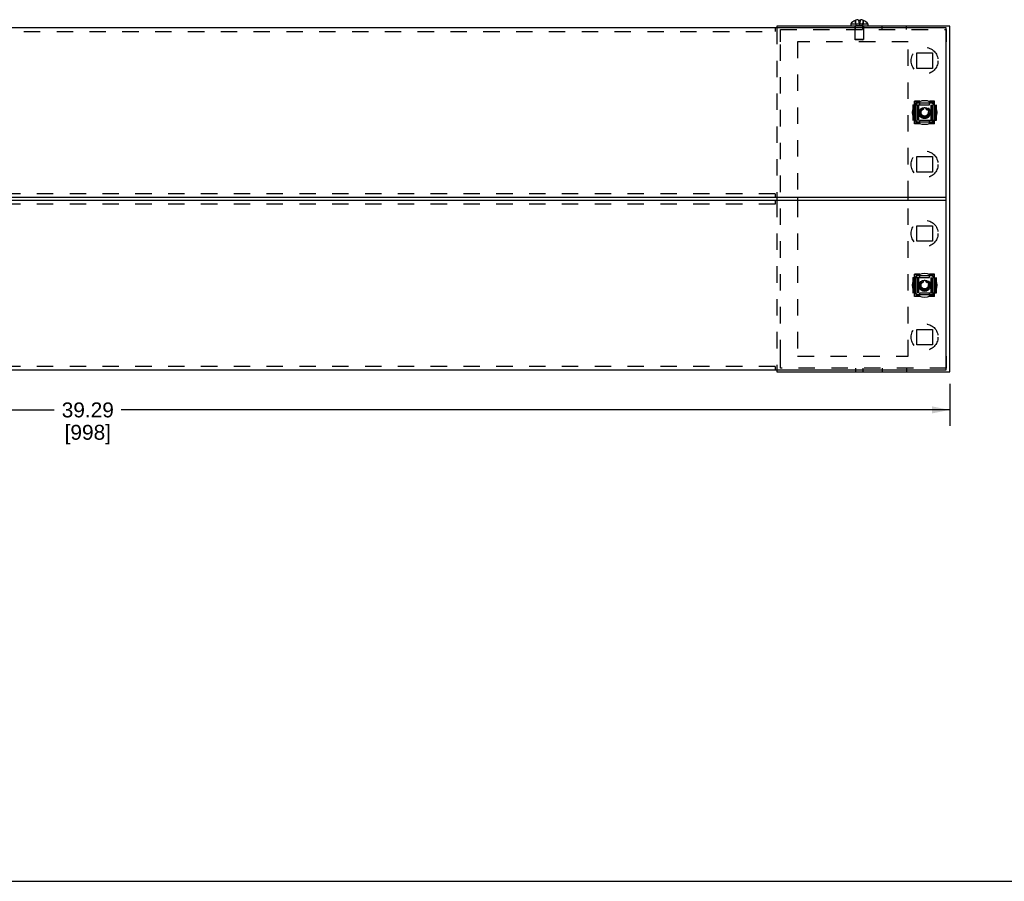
# Model space of a CAD drawing. Header units: inches. Extents: x 0 to 68, y 0 to 44.
# Tile 2 of 4: x 22.4 to 44.9, y 0 to 19.6. Entities that reach past the tile are written whole.
import ezdxf

# ---------------------------------------------------------------- set-up
doc = ezdxf.new("R2010")
doc.units = ezdxf.units.IN
doc.header["$LTSCALE"] = 3.74
doc.header["$MEASUREMENT"] = 0
doc.linetypes.add('HIDDEN', pattern=[0.2, 0.1, -0.1])
doc.layers.get('0').update_dxf_attribs({"linetype": 'CONTINUOUS'})
doc.layers.add('DEFAULT_2', color=8, linetype='HIDDEN')
doc.styles.get("Standard").update_dxf_attribs({"font": 'arial.ttf'})
doc.dimstyles.new('DIMSTYLE_1', dxfattribs={"dimtxt": 0.34, "dimasz": 0.4, "dimexe": 0.09, "dimexo": 0.07, "dimgap": 0.0425, "dimtad": 0, "dimtih": 1, "dimtoh": 1, "dimzin": 4, "dimdsep": 46, "dimtxsty": 'Standard', "dimblk": '_FILLED', "dimblk1": '_FILLED', "dimblk2": '_FILLED', "dimcen": 0.09, "dimadec": 3, "dimazin": 1, "dimtfac": 1, "dimtdec": 3, "dimtofl": 0, "dimtmove": 0, "dimatfit": 3, "dimldrblk": '_FILLED', "dimfxl": 0, "dimtolj": 1, "dimtzin": 4, "dimarcsym": 0})

# ---------------------------------------------------------------- blocks, each defined once
blk = doc.blocks.new('_FILLED')
at = {"color": 0, "linetype": 'ByBlock'}
blk.add_solid([(0, 0), (-1, 0.2), (-1, -0.2)], dxfattribs=at)
blk = doc.blocks.new('*D2')
at = {"color": 2, "linetype": 'Continuous'}
for p, q in [((4.35, 11.333), (4.35, 10.382)), ((43.642, 11.333), (43.642, 10.382)), ((4.35, 10.742), (23.232, 10.742)), ((43.642, 10.742), (24.76, 10.742))]:
    blk.add_line(p, q, dxfattribs=at)
at = {"color": 2, "linetype": 'Continuous', "xscale": 0.4, "yscale": 0.4, "zscale": 0.4, "rotation": 180}
blk.add_blockref('_FILLED', (4.35, 10.742), dxfattribs=at)
at = {"color": 2, "linetype": 'Continuous', "xscale": 0.4, "yscale": 0.4, "zscale": 0.4}
blk.add_blockref('_FILLED', (43.642, 10.742), dxfattribs=at)
at = {"color": 2, "linetype": 'Continuous', "insert": (23.996, 10.912), "char_height": 0.34, "width": 1.1881, "attachment_point": 2, "line_spacing_factor": 0.9}
blk.add_mtext('39.29\\P[998]', dxfattribs=at)

msp = doc.modelspace()

# ---------------------------------------------------------------- linework, layer by layer
at = {"color": 7, "linetype": 'Continuous'}
for p, q in [((41.386, 19.538), (41.779, 19.538)), ((41.386, 19.538), (41.386, 19.487)), ((41.49, 19.618), (41.487, 19.618)), ((41.559, 19.635), (41.562, 19.618)), ((41.603, 19.618), (41.562, 19.618)), ((41.603, 19.618), (41.606, 19.635)), ((41.678, 19.618), (41.675, 19.618)), ((41.779, 19.538), (41.779, 19.487)), ((43.563, 19.448), (4.429, 19.448)), ((43.642, 19.487), (39.705, 19.487)), ((39.705, 19.487), (39.705, 19.448)), ((43.563, 15.589), (43.563, 19.448)), ((43.642, 11.613), (43.642, 19.487)), ((42.99, 17.528), (42.975, 17.554)), ((42.975, 17.483), (42.99, 17.509)), ((42.992, 17.584), (43.022, 17.584)), ((43.039, 17.594), (43.054, 17.619)), ((43.088, 17.619), (43.103, 17.594)), ((43.12, 17.584), (43.149, 17.584)), ((43.166, 17.554), (43.151, 17.528)), ((43.151, 17.509), (43.166, 17.483)), ((43.022, 17.453), (42.992, 17.453)), ((43.054, 17.418), (43.039, 17.444)), ((43.103, 17.444), (43.088, 17.418)), ((43.149, 17.453), (43.12, 17.453)), ((4.429, 15.589), (43.563, 15.589)), ((43.563, 15.511), (4.429, 15.511)), ((39.705, 15.589), (39.705, 15.511)), ((40.177, 15.589), (40.177, 15.511)), ((42.697, 15.511), (42.697, 15.589)), ((43.563, 11.652), (43.563, 15.511)), ((42.99, 13.591), (42.975, 13.617)), ((42.975, 13.546), (42.99, 13.572)), ((42.992, 13.647), (43.022, 13.647)), ((43.022, 13.516), (42.992, 13.516)), ((43.039, 13.657), (43.054, 13.682)), ((43.054, 13.481), (43.039, 13.507)), ((43.088, 13.682), (43.103, 13.657)), ((43.103, 13.507), (43.088, 13.481)), ((43.12, 13.647), (43.149, 13.647)), ((43.149, 13.516), (43.12, 13.516)), ((43.166, 13.617), (43.151, 13.591)), ((43.151, 13.572), (43.166, 13.546)), ((4.429, 11.652), (43.563, 11.652)), ((39.705, 11.652), (39.705, 11.613)), ((39.705, 11.613), (43.642, 11.613)), ((0, 0), (68, 0))]:
    msp.add_line(p, q, dxfattribs=at)
for points in [[(41.559, 19.635), (41.547, 19.633), (41.536, 19.631), (41.524, 19.629), (41.512, 19.625), (41.501, 19.622), (41.49, 19.618)], [(41.675, 19.618), (41.664, 19.622), (41.653, 19.625), (41.641, 19.629), (41.63, 19.631), (41.618, 19.633), (41.606, 19.635)]]:
    msp.add_lwpolyline(points, dxfattribs=at)
for centre, radius in [((43.071, 17.519), 0.276), ((43.071, 17.519), 0.118), ((43.071, 13.582), 0.276), ((43.071, 13.582), 0.118)]:
    msp.add_circle(centre, radius, dxfattribs=at)
for centre, radius, start, end in [((41.583, 19.391), 0.246, 112.7252, 143.1301), ((41.583, 19.391), 0.246, 36.8699, 67.2748), ((42.992, 17.564), 0.0197, 90, 210), ((42.973, 17.519), 0.0197, 330, 30), ((43.022, 17.604), 0.0197, 270, 330), ((43.071, 17.609), 0.0197, 30, 150), ((43.12, 17.604), 0.0197, 210, 270), ((43.149, 17.564), 0.0197, 330, 90), ((43.168, 17.519), 0.0197, 150, 210), ((42.992, 17.473), 0.0197, 150, 270), ((43.022, 17.434), 0.0197, 30, 90), ((43.071, 17.428), 0.0197, 210, 330), ((43.12, 17.434), 0.0197, 90, 150), ((43.149, 17.473), 0.0197, 270, 30), ((43.071, 13.672), 0.0197, 30, 150), ((42.992, 13.627), 0.0197, 90, 210), ((42.992, 13.536), 0.0197, 150, 270), ((42.973, 13.582), 0.0197, 330, 30), ((43.022, 13.667), 0.0197, 270, 330), ((43.022, 13.497), 0.0197, 30, 90), ((43.071, 13.491), 0.0197, 210, 330), ((43.12, 13.667), 0.0197, 210, 270), ((43.12, 13.497), 0.0197, 90, 150), ((43.149, 13.627), 0.0197, 330, 90), ((43.168, 13.582), 0.0197, 150, 210), ((43.149, 13.536), 0.0197, 270, 30)]:
    msp.add_arc(centre, radius, start, end, dxfattribs=at)
at = {"layer": 'DEFAULT_2', "color": 8, "linetype": 'HIDDEN'}
for p, q in [((41.508, 19.503), (41.487, 19.618)), ((41.562, 19.618), (41.583, 19.503)), ((41.603, 19.618), (41.583, 19.503)), ((41.657, 19.503), (41.678, 19.618)), ((8.327, 19.369), (39.665, 19.369)), ((39.665, 19.448), (39.665, 19.369)), ((39.705, 19.448), (39.705, 15.589)), ((39.783, 19.408), (43.563, 19.408)), ((39.783, 19.133), (39.783, 19.408)), ((41.484, 19.487), (41.484, 19.187)), ((41.499, 19.408), (41.499, 19.487)), ((41.508, 19.503), (41.657, 19.503)), ((41.666, 19.408), (41.666, 19.487)), ((41.681, 19.487), (41.681, 19.187)), ((42.106, 19.408), (42.106, 19.487)), ((42.657, 19.408), (42.657, 19.487)), ((43.563, 19.408), (43.563, 19.133)), ((39.783, 11.967), (39.783, 19.133)), ((42.697, 19.133), (40.177, 19.133)), ((40.177, 19.133), (40.177, 15.589)), ((41.681, 19.187), (41.484, 19.187)), ((41.499, 19.172), (41.484, 19.187)), ((41.666, 19.172), (41.499, 19.172)), ((41.666, 19.172), (41.681, 19.187)), ((42.697, 15.589), (42.697, 19.133)), ((42.894, 18.877), (43.248, 18.877)), ((42.894, 18.523), (42.894, 18.877)), ((43.248, 18.877), (43.248, 18.523)), ((43.248, 18.523), (42.894, 18.523)), ((42.962, 17.775), (42.844, 17.775)), ((42.844, 17.696), (42.844, 17.775)), ((42.962, 17.755), (42.844, 17.755)), ((42.884, 17.735), (42.854, 17.706)), ((43.258, 17.735), (42.884, 17.735)), ((42.885, 17.733), (42.884, 17.734)), ((42.888, 17.725), (42.885, 17.733)), ((42.888, 17.725), (42.885, 17.733)), ((42.962, 17.696), (42.962, 17.775)), ((43.297, 17.775), (43.179, 17.775)), ((43.179, 17.696), (43.179, 17.775)), ((43.297, 17.755), (43.179, 17.755)), ((43.258, 17.735), (43.257, 17.734)), ((43.257, 17.733), (43.257, 17.734)), ((43.257, 17.733), (43.257, 17.732)), ((43.287, 17.706), (43.258, 17.735)), ((43.258, 17.735), (43.258, 17.735)), ((43.297, 17.696), (43.297, 17.775)), ((42.805, 17.696), (43.336, 17.696)), ((42.805, 17.696), (42.805, 17.341)), ((42.815, 17.696), (42.815, 17.341)), ((42.825, 17.696), (42.825, 17.341)), ((42.854, 17.706), (42.854, 17.706)), ((42.854, 17.706), (42.854, 17.332)), ((42.855, 17.706), (42.855, 17.705)), ((42.856, 17.705), (42.855, 17.705)), ((42.856, 17.705), (42.857, 17.704)), ((42.857, 17.705), (42.861, 17.703)), ((42.863, 17.702), (42.861, 17.703)), ((42.894, 17.696), (42.894, 17.341)), ((42.913, 17.696), (42.913, 17.341)), ((42.933, 17.696), (42.933, 17.341)), ((43.209, 17.696), (43.209, 17.341)), ((43.228, 17.696), (43.228, 17.341)), ((43.248, 17.696), (43.248, 17.341)), ((43.279, 17.702), (43.28, 17.703)), ((43.28, 17.703), (43.285, 17.705)), ((43.287, 17.706), (43.287, 17.332)), ((43.317, 17.696), (43.317, 17.341)), ((43.326, 17.341), (43.326, 17.696)), ((43.336, 17.696), (43.336, 17.341)), ((43.336, 17.341), (42.805, 17.341)), ((42.844, 17.263), (42.844, 17.341)), ((42.844, 17.282), (42.962, 17.282)), ((42.884, 17.302), (42.854, 17.332)), ((42.856, 17.332), (42.855, 17.332)), ((42.864, 17.336), (42.856, 17.332)), ((42.864, 17.336), (42.856, 17.332)), ((42.885, 17.304), (42.884, 17.303)), ((42.884, 17.302), (42.884, 17.303)), ((43.258, 17.302), (42.884, 17.302)), ((42.884, 17.302), (42.884, 17.302)), ((42.885, 17.304), (42.885, 17.305)), ((42.962, 17.263), (42.962, 17.341)), ((43.179, 17.263), (43.179, 17.341)), ((43.297, 17.282), (43.179, 17.282)), ((43.254, 17.312), (43.257, 17.304)), ((43.254, 17.312), (43.257, 17.304)), ((43.257, 17.304), (43.257, 17.303)), ((43.287, 17.332), (43.258, 17.302)), ((43.285, 17.332), (43.277, 17.336)), ((43.285, 17.332), (43.277, 17.336)), ((43.287, 17.332), (43.285, 17.332)), ((43.297, 17.263), (43.297, 17.341)), ((42.962, 17.263), (42.844, 17.263)), ((43.297, 17.263), (43.179, 17.263)), ((42.894, 16.515), (43.248, 16.515)), ((42.894, 16.16), (42.894, 16.515)), ((43.248, 16.515), (43.248, 16.16)), ((43.248, 16.16), (42.894, 16.16)), ((39.665, 15.668), (8.327, 15.668)), ((39.665, 15.668), (39.665, 15.589)), ((39.665, 15.511), (39.665, 15.432)), ((39.705, 15.511), (39.705, 11.652)), ((40.177, 15.511), (40.177, 11.967)), ((42.697, 11.967), (42.697, 15.511)), ((43.563, 15.511), (43.563, 15.589)), ((39.665, 15.432), (8.327, 15.432)), ((42.894, 14.94), (43.248, 14.94)), ((42.894, 14.586), (42.894, 14.94)), ((43.248, 14.94), (43.248, 14.586)), ((43.248, 14.586), (42.894, 14.586)), ((42.805, 13.759), (43.336, 13.759)), ((42.805, 13.759), (42.805, 13.404)), ((42.815, 13.759), (42.815, 13.404)), ((42.825, 13.759), (42.825, 13.404)), ((42.962, 13.838), (42.844, 13.838)), ((42.844, 13.759), (42.844, 13.838)), ((42.962, 13.818), (42.844, 13.818)), ((42.884, 13.798), (42.854, 13.769)), ((42.854, 13.769), (42.854, 13.769)), ((42.854, 13.769), (42.854, 13.395)), ((42.855, 13.768), (42.855, 13.768)), ((42.856, 13.768), (42.855, 13.768)), ((42.856, 13.768), (42.857, 13.767)), ((42.86, 13.766), (42.857, 13.768)), ((42.863, 13.765), (42.861, 13.766)), ((43.258, 13.798), (42.884, 13.798)), ((42.885, 13.796), (42.884, 13.797)), ((42.888, 13.788), (42.885, 13.796)), ((42.888, 13.788), (42.885, 13.796)), ((42.894, 13.759), (42.894, 13.404)), ((42.913, 13.759), (42.913, 13.404)), ((42.933, 13.759), (42.933, 13.404)), ((42.962, 13.759), (42.962, 13.838)), ((43.297, 13.838), (43.179, 13.838)), ((43.179, 13.759), (43.179, 13.838)), ((43.297, 13.818), (43.179, 13.818)), ((43.209, 13.759), (43.209, 13.404)), ((43.228, 13.759), (43.228, 13.404)), ((43.248, 13.759), (43.248, 13.404)), ((43.258, 13.798), (43.257, 13.797)), ((43.257, 13.796), (43.257, 13.797)), ((43.257, 13.796), (43.257, 13.795)), ((43.287, 13.769), (43.258, 13.798)), ((43.258, 13.798), (43.258, 13.798)), ((43.277, 13.765), (43.285, 13.768)), ((43.277, 13.765), (43.285, 13.768)), ((43.285, 13.768), (43.287, 13.768)), ((43.287, 13.769), (43.287, 13.395)), ((43.297, 13.759), (43.297, 13.838)), ((43.317, 13.759), (43.317, 13.404)), ((43.326, 13.404), (43.326, 13.759)), ((43.336, 13.759), (43.336, 13.404)), ((43.336, 13.404), (42.805, 13.404)), ((42.844, 13.326), (42.844, 13.404)), ((42.844, 13.345), (42.962, 13.345)), ((42.962, 13.326), (42.844, 13.326)), ((42.884, 13.365), (42.854, 13.395)), ((42.856, 13.395), (42.855, 13.395)), ((42.864, 13.399), (42.856, 13.395)), ((42.864, 13.399), (42.856, 13.395)), ((42.885, 13.367), (42.884, 13.366)), ((42.884, 13.365), (42.884, 13.366)), ((43.258, 13.365), (42.884, 13.365)), ((42.884, 13.365), (42.884, 13.365)), ((42.885, 13.367), (42.885, 13.368)), ((42.962, 13.326), (42.962, 13.404)), ((43.179, 13.326), (43.179, 13.404)), ((43.297, 13.345), (43.179, 13.345)), ((43.297, 13.326), (43.179, 13.326)), ((43.254, 13.375), (43.257, 13.367)), ((43.254, 13.375), (43.257, 13.367)), ((43.257, 13.367), (43.257, 13.366)), ((43.287, 13.395), (43.258, 13.365)), ((43.285, 13.395), (43.277, 13.399)), ((43.285, 13.395), (43.277, 13.399)), ((43.287, 13.395), (43.285, 13.395)), ((43.297, 13.326), (43.297, 13.404)), ((42.894, 12.578), (43.248, 12.578)), ((42.894, 12.223), (42.894, 12.578)), ((43.248, 12.578), (43.248, 12.223)), ((43.248, 12.223), (42.894, 12.223)), ((39.783, 11.692), (39.783, 11.967)), ((40.177, 11.967), (42.697, 11.967)), ((43.563, 11.967), (43.563, 11.692)), ((39.665, 11.731), (8.327, 11.731)), ((39.665, 11.731), (39.665, 11.652)), ((43.563, 11.692), (39.783, 11.692)), ((41.499, 11.692), (41.499, 11.613)), ((41.666, 11.692), (41.666, 11.613)), ((42.106, 11.692), (42.106, 11.613)), ((42.657, 11.692), (42.657, 11.613))]:
    msp.add_line(p, q, dxfattribs=at)
for points in [[(41.49, 19.618), (41.493, 19.597), (41.496, 19.578), (41.499, 19.558), (41.502, 19.539), (41.505, 19.521), (41.508, 19.503)], [(41.675, 19.618), (41.673, 19.597), (41.67, 19.578), (41.667, 19.558), (41.664, 19.539), (41.66, 19.521), (41.657, 19.503)], [(42.885, 17.733), (42.884, 17.734), (42.884, 17.735), (42.884, 17.735), (42.884, 17.735)], [(42.884, 17.734), (42.884, 17.735), (42.884, 17.735), (42.884, 17.735)], [(43.254, 17.727), (43.255, 17.728), (43.257, 17.732)], [(43.257, 17.734), (43.258, 17.735), (43.258, 17.735), (43.258, 17.735)], [(42.855, 17.705), (42.855, 17.706), (42.854, 17.706), (42.854, 17.706)], [(42.86, 17.703), (42.863, 17.702), (42.864, 17.702)], [(43.255, 17.729), (43.254, 17.727), (43.254, 17.725)], [(43.277, 17.702), (43.279, 17.702), (43.28, 17.703)], [(43.284, 17.704), (43.285, 17.705), (43.287, 17.705)], [(43.285, 17.705), (43.287, 17.705), (43.287, 17.706), (43.287, 17.706), (43.287, 17.706)], [(43.287, 17.705), (43.287, 17.705), (43.287, 17.706), (43.287, 17.706)], [(42.856, 17.332), (42.855, 17.332), (42.855, 17.332), (42.854, 17.332), (42.854, 17.332)], [(42.855, 17.332), (42.855, 17.332), (42.854, 17.332), (42.854, 17.332)], [(42.884, 17.303), (42.884, 17.302), (42.884, 17.302), (42.884, 17.302)], [(42.887, 17.311), (42.887, 17.309), (42.885, 17.305)], [(42.886, 17.308), (42.887, 17.311), (42.888, 17.312)], [(43.257, 17.304), (43.257, 17.303), (43.258, 17.302), (43.258, 17.302), (43.258, 17.302)], [(43.257, 17.303), (43.258, 17.302), (43.258, 17.302), (43.258, 17.302)], [(43.287, 17.332), (43.287, 17.332), (43.287, 17.332), (43.287, 17.332), (43.285, 17.332)], [(43.287, 17.332), (43.287, 17.332), (43.287, 17.332), (43.287, 17.332)], [(42.855, 13.768), (42.855, 13.768), (42.854, 13.769), (42.854, 13.769)], [(42.86, 13.766), (42.863, 13.765), (42.864, 13.765)], [(42.885, 13.796), (42.884, 13.797), (42.884, 13.798), (42.884, 13.798), (42.884, 13.798)], [(42.884, 13.797), (42.884, 13.798), (42.884, 13.798), (42.884, 13.798)], [(43.254, 13.79), (43.255, 13.791), (43.257, 13.795)], [(43.255, 13.792), (43.254, 13.79), (43.254, 13.788)], [(43.257, 13.797), (43.258, 13.798), (43.258, 13.798), (43.258, 13.798)], [(43.285, 13.768), (43.287, 13.768), (43.287, 13.768), (43.287, 13.769), (43.287, 13.769)], [(43.287, 13.768), (43.287, 13.768), (43.287, 13.769), (43.287, 13.769)], [(42.856, 13.395), (42.855, 13.395), (42.855, 13.395), (42.854, 13.395), (42.854, 13.395)], [(42.855, 13.395), (42.855, 13.395), (42.854, 13.395), (42.854, 13.395)], [(42.884, 13.366), (42.884, 13.365), (42.884, 13.365), (42.884, 13.365)], [(42.887, 13.374), (42.887, 13.372), (42.885, 13.368)], [(42.886, 13.371), (42.887, 13.374), (42.888, 13.375)], [(43.257, 13.367), (43.257, 13.366), (43.258, 13.365), (43.258, 13.365), (43.258, 13.365)], [(43.257, 13.366), (43.258, 13.365), (43.258, 13.365), (43.258, 13.365)], [(43.287, 13.395), (43.287, 13.395), (43.287, 13.395), (43.287, 13.395), (43.285, 13.395)], [(43.287, 13.395), (43.287, 13.395), (43.287, 13.395), (43.287, 13.395)]]:
    msp.add_lwpolyline(points, dxfattribs=at)
for centre, radius in [((43.071, 18.7), 0.305), ((43.071, 17.519), 0.138), ((43.071, 17.519), 0.0984), ((43.071, 17.519), 0.0968), ((43.071, 17.519), 0.0827), ((43.071, 16.338), 0.305), ((43.071, 14.763), 0.305), ((43.071, 13.582), 0.138), ((43.071, 13.582), 0.0984), ((43.071, 13.582), 0.0968), ((43.071, 13.582), 0.0827), ((43.071, 12.401), 0.305)]:
    msp.add_circle(centre, radius, dxfattribs=at)

# ---------------------------------------------------------------- dimensions: what is measured, and where the dimension line sits
at = {"color": 2, "linetype": 'Continuous'}
dim = msp.add_linear_dim(base=(43.642, 10.742), p1=(4.35, 11.403), p2=(43.642, 11.403), text='<>\\P[]', dimstyle='DIMSTYLE_1', dxfattribs=at)
dim.commit()
dim.dimension.update_dxf_attribs({"geometry": '*D2', "text_midpoint": (23.996, 10.487), "dimtype": 160})

doc.saveas('drawing.dxf')
